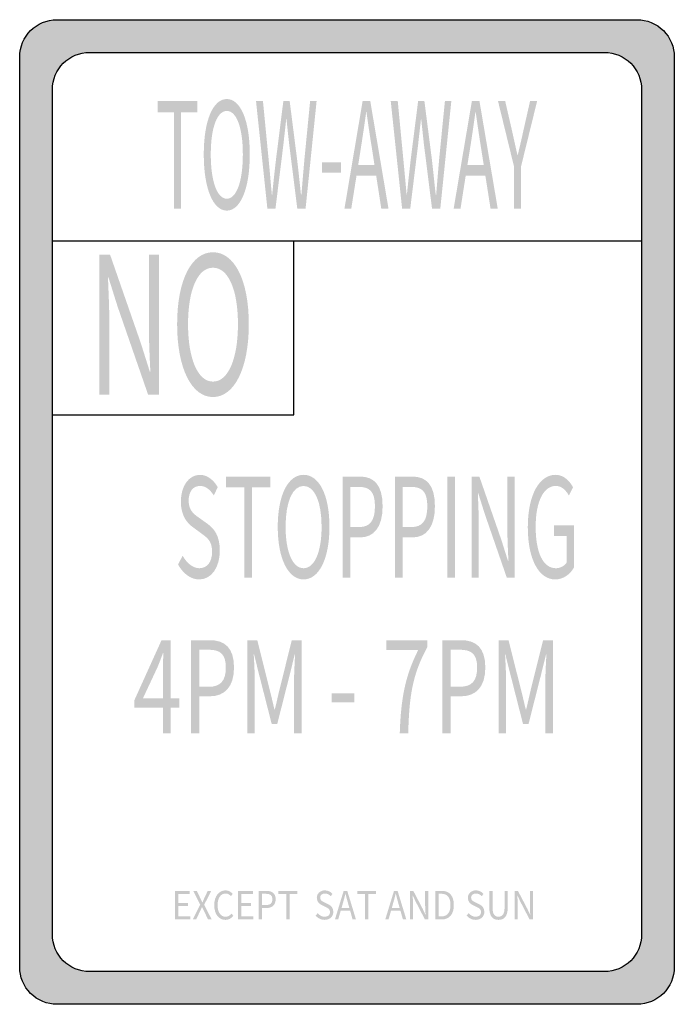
# Model space of a CAD drawing. Header units: inches. Extents: x -0.5 to 0.5, y -0.75 to 0.75.
import ezdxf

# ---------------------------------------------------------------- set-up
doc = ezdxf.new("R2010")
doc.units = ezdxf.units.IN
doc.header["$MEASUREMENT"] = 0

msp = doc.modelspace()

# ---------------------------------------------------------------- hatches: boundary and pattern name
h = msp.add_hatch(color=7)
edge = h.paths.add_edge_path()
edge.add_line((-0.443, 0.7521), (0.443, 0.7521))
edge.add_spline(control_points=[(0.443, 0.7521), (0.4581, 0.7521), (0.4726, 0.7461), (0.4833, 0.7354), (0.494, 0.7247), (0.5, 0.7102), (0.5, 0.6951)], knot_values=[0, 0, 0, 0, 1, 1, 1, 2, 2, 2, 2], degree=3, periodic=0)
edge.add_line((0.5, 0.6951), (0.5, -0.6951))
edge.add_spline(control_points=[(0.5, -0.6951), (0.5, -0.7266), (0.4745, -0.7521), (0.443, -0.7521)], knot_values=[0, 0, 0, 0, 1, 1, 1, 1], degree=3, periodic=0)
edge.add_line((0.443, -0.7521), (-0.443, -0.7521))
edge.add_spline(control_points=[(-0.443, -0.7521), (-0.4581, -0.7521), (-0.4726, -0.7461), (-0.4833, -0.7354), (-0.494, -0.7247), (-0.5, -0.7102), (-0.5, -0.6951)], knot_values=[0, 0, 0, 0, 1, 1, 1, 2, 2, 2, 2], degree=3, periodic=0)
edge.add_line((-0.5, -0.6951), (-0.5, 0.6951))
edge.add_spline(control_points=[(-0.5, 0.6951), (-0.5, 0.7266), (-0.4745, 0.7521), (-0.443, 0.7521)], knot_values=[0, 0, 0, 0, 1, 1, 1, 1], degree=3, periodic=0)
edge = h.paths.add_edge_path(flags=0)
edge.add_line((-0.3931, 0.7022), (0.3931, 0.7022))
edge.add_spline(control_points=[(0.3931, 0.7022), (0.4246, 0.7022), (0.4501, 0.6767), (0.4501, 0.6452)], knot_values=[0, 0, 0, 0, 1, 1, 1, 1], degree=3, periodic=0)
edge.add_line((0.4501, 0.6452), (0.4501, -0.6452))
edge.add_spline(control_points=[(0.4501, -0.6452), (0.4501, -0.6767), (0.4246, -0.7022), (0.3931, -0.7022)], knot_values=[0, 0, 0, 0, 1, 1, 1, 1], degree=3, periodic=0)
edge.add_line((0.3931, -0.7022), (-0.3931, -0.7022))
edge.add_spline(control_points=[(-0.3931, -0.7022), (-0.4246, -0.7022), (-0.4501, -0.6767), (-0.4501, -0.6452)], knot_values=[0, 0, 0, 0, 1, 1, 1, 1], degree=3, periodic=0)
edge.add_line((-0.4501, -0.6452), (-0.4501, 0.6452))
edge.add_spline(control_points=[(-0.4501, 0.6452), (-0.4501, 0.6767), (-0.4246, 0.7022), (-0.3931, 0.7022)], knot_values=[0, 0, 0, 0, 1, 1, 1, 1], degree=3, periodic=0)
for points in [[(-0.2641, 0.4633), (-0.2537, 0.4633), (-0.2537, 0.6104), (-0.2288, 0.6104), (-0.2288, 0.628), (-0.2891, 0.628), (-0.2891, 0.6104), (-0.2641, 0.6104), (-0.2641, 0.4633)], [(-0.0382, 0.5184), (-0.0094, 0.5184), (-0.0094, 0.5341), (-0.0382, 0.5341), (-0.0382, 0.5184)], [(-0.1569, -0.1003), (-0.1451, -0.1003), (-0.1451, 0.0377), (-0.1171, 0.0377), (-0.1171, 0.0541), (-0.1849, 0.0541), (-0.1849, 0.0377), (-0.1569, 0.0377), (-0.1569, -0.1003)], [(0.1533, -0.1003), (0.1649, -0.1003), (0.1649, 0.0541), (0.1533, 0.0541), (0.1533, -0.1003)], [(-0.0236, -0.2907), (0.0113, -0.2907), (0.0113, -0.2771), (-0.0236, -0.2771), (-0.0236, -0.2907)], [(-0.2626, -0.6224), (-0.2395, -0.6224), (-0.2395, -0.6177), (-0.2577, -0.6177), (-0.2577, -0.6018), (-0.2428, -0.6018), (-0.2428, -0.5971), (-0.2577, -0.5971), (-0.2577, -0.5834), (-0.2401, -0.5834), (-0.2401, -0.5788), (-0.2626, -0.5788), (-0.2626, -0.6224)], [(-0.1663, -0.6224), (-0.1432, -0.6224), (-0.1432, -0.6177), (-0.1614, -0.6177), (-0.1614, -0.6018), (-0.1465, -0.6018), (-0.1465, -0.5971), (-0.1614, -0.5971), (-0.1614, -0.5834), (-0.1437, -0.5834), (-0.1437, -0.5788), (-0.1663, -0.5788), (-0.1663, -0.6224)], [(-0.0928, -0.6224), (-0.0878, -0.6224), (-0.0878, -0.5834), (-0.076, -0.5834), (-0.076, -0.5788), (-0.1047, -0.5788), (-0.1047, -0.5834), (-0.0928, -0.5834), (-0.0928, -0.6224)], [(0.0275, -0.6224), (0.0325, -0.6224), (0.0325, -0.5834), (0.0444, -0.5834), (0.0444, -0.5788), (0.0156, -0.5788), (0.0156, -0.5834), (0.0275, -0.5834), (0.0275, -0.6224)]]:
    msp.add_hatch(color=7).paths.add_polyline_path(points)
h = msp.add_hatch(color=7)
edge = h.paths.add_edge_path()
edge.add_spline(control_points=[(-0.1836, 0.4604), (-0.163, 0.4604), (-0.1485, 0.4934), (-0.1485, 0.5462), (-0.1485, 0.599), (-0.163, 0.6309), (-0.1836, 0.6309), (-0.2043, 0.6309), (-0.2188, 0.599), (-0.2188, 0.5462), (-0.2188, 0.4934), (-0.2043, 0.4604), (-0.1836, 0.4604)], knot_values=[0, 0, 0, 0, 1, 1, 1, 2, 2, 2, 3, 3, 3, 4, 4, 4, 4], degree=3, periodic=0)
edge = h.paths.add_edge_path(flags=0)
edge.add_spline(control_points=[(-0.1836, 0.4786), (-0.1984, 0.4786), (-0.2081, 0.5051), (-0.2081, 0.5462), (-0.2081, 0.5873), (-0.1984, 0.6127), (-0.1836, 0.6127), (-0.1688, 0.6127), (-0.1591, 0.5873), (-0.1591, 0.5462), (-0.1591, 0.5051), (-0.1688, 0.4786), (-0.1836, 0.4786)], knot_values=[0, 0, 0, 0, 1, 1, 1, 2, 2, 2, 3, 3, 3, 4, 4, 4, 4], degree=3, periodic=0)
h = msp.add_hatch(color=7)
edge = h.paths.add_edge_path()
edge.add_line((-0.1216, 0.4633), (-0.1093, 0.4633))
edge.add_line((-0.1093, 0.4633), (-0.097, 0.5626))
edge.add_spline(control_points=[(-0.097, 0.5626), (-0.0957, 0.5756), (-0.0941, 0.5875), (-0.0929, 0.6001)], knot_values=[0, 0, 0, 0, 1, 1, 1, 1], degree=3, periodic=0)
edge.add_line((-0.0929, 0.6001), (-0.0924, 0.6001))
edge.add_spline(control_points=[(-0.0924, 0.6001), (-0.0911, 0.5875), (-0.0899, 0.5756), (-0.0884, 0.5626)], knot_values=[0, 0, 0, 0, 1, 1, 1, 1], degree=3, periodic=0)
edge.add_line((-0.0884, 0.5626), (-0.0759, 0.4633))
edge.add_line((-0.0759, 0.4633), (-0.0633, 0.4633))
edge.add_line((-0.0633, 0.4633), (-0.0464, 0.628))
edge.add_line((-0.0464, 0.628), (-0.0563, 0.628))
edge.add_line((-0.0563, 0.628), (-0.0651, 0.5383))
edge.add_spline(control_points=[(-0.0651, 0.5383), (-0.0666, 0.5206), (-0.0682, 0.5029), (-0.0696, 0.4849)], knot_values=[0, 0, 0, 0, 1, 1, 1, 1], degree=3, periodic=0)
edge.add_line((-0.0696, 0.4849), (-0.0703, 0.4849))
edge.add_spline(control_points=[(-0.0703, 0.4849), (-0.0723, 0.5029), (-0.0741, 0.5208), (-0.0762, 0.5383)], knot_values=[0, 0, 0, 0, 1, 1, 1, 1], degree=3, periodic=0)
edge.add_line((-0.0762, 0.5383), (-0.0876, 0.628))
edge.add_line((-0.0876, 0.628), (-0.0972, 0.628))
edge.add_line((-0.0972, 0.628), (-0.1085, 0.5383))
edge.add_spline(control_points=[(-0.1085, 0.5383), (-0.1105, 0.5206), (-0.1125, 0.5029), (-0.1143, 0.4849)], knot_values=[0, 0, 0, 0, 1, 1, 1, 1], degree=3, periodic=0)
edge.add_line((-0.1143, 0.4849), (-0.1148, 0.4849))
edge.add_spline(control_points=[(-0.1148, 0.4849), (-0.1165, 0.5029), (-0.118, 0.5206), (-0.1197, 0.5383)], knot_values=[0, 0, 0, 0, 1, 1, 1, 1], degree=3, periodic=0)
edge.add_line((-0.1197, 0.5383), (-0.1284, 0.628))
edge.add_line((-0.1284, 0.628), (-0.139, 0.628))
edge.add_line((-0.139, 0.628), (-0.1216, 0.4633))
h = msp.add_hatch(color=7)
h.paths.add_polyline_path([(-0.0039, 0.4633), (0.0065, 0.4633), (0.0145, 0.5136), (0.0446, 0.5136), (0.0524, 0.4633), (0.0634, 0.4633), (0.0355, 0.628), (0.0239, 0.628), (-0.0039, 0.4633)])
edge = h.paths.add_edge_path(flags=0)
edge.add_line((0.0171, 0.53), (0.0211, 0.5554))
edge.add_spline(control_points=[(0.0211, 0.5554), (0.024, 0.574), (0.0267, 0.5918), (0.0293, 0.6111)], knot_values=[0, 0, 0, 0, 1, 1, 1, 1], degree=3, periodic=0)
edge.add_line((0.0293, 0.6111), (0.0297, 0.6111))
edge.add_spline(control_points=[(0.0297, 0.6111), (0.0324, 0.592), (0.035, 0.574), (0.0381, 0.5554)], knot_values=[0, 0, 0, 0, 1, 1, 1, 1], degree=3, periodic=0)
edge.add_line((0.0381, 0.5554), (0.042, 0.53))
edge.add_line((0.042, 0.53), (0.0171, 0.53))
h = msp.add_hatch(color=7)
edge = h.paths.add_edge_path()
edge.add_line((0.0842, 0.4633), (0.0966, 0.4633))
edge.add_line((0.0966, 0.4633), (0.1088, 0.5626))
edge.add_spline(control_points=[(0.1088, 0.5626), (0.1101, 0.5756), (0.1117, 0.5875), (0.113, 0.6001)], knot_values=[0, 0, 0, 0, 1, 1, 1, 1], degree=3, periodic=0)
edge.add_line((0.113, 0.6001), (0.1134, 0.6001))
edge.add_spline(control_points=[(0.1134, 0.6001), (0.1147, 0.5875), (0.116, 0.5756), (0.1174, 0.5626)], knot_values=[0, 0, 0, 0, 1, 1, 1, 1], degree=3, periodic=0)
edge.add_line((0.1174, 0.5626), (0.1299, 0.4633))
edge.add_line((0.1299, 0.4633), (0.1425, 0.4633))
edge.add_line((0.1425, 0.4633), (0.1594, 0.628))
edge.add_line((0.1594, 0.628), (0.1496, 0.628))
edge.add_line((0.1496, 0.628), (0.1407, 0.5383))
edge.add_spline(control_points=[(0.1407, 0.5383), (0.1392, 0.5206), (0.1377, 0.5029), (0.1362, 0.4849)], knot_values=[0, 0, 0, 0, 1, 1, 1, 1], degree=3, periodic=0)
edge.add_line((0.1362, 0.4849), (0.1355, 0.4849))
edge.add_spline(control_points=[(0.1355, 0.4849), (0.1335, 0.5029), (0.1317, 0.5208), (0.1297, 0.5383)], knot_values=[0, 0, 0, 0, 1, 1, 1, 1], degree=3, periodic=0)
edge.add_line((0.1297, 0.5383), (0.1182, 0.628))
edge.add_line((0.1182, 0.628), (0.1087, 0.628))
edge.add_line((0.1087, 0.628), (0.0973, 0.5383))
edge.add_spline(control_points=[(0.0973, 0.5383), (0.0953, 0.5206), (0.0933, 0.5029), (0.0915, 0.4849)], knot_values=[0, 0, 0, 0, 1, 1, 1, 1], degree=3, periodic=0)
edge.add_line((0.0915, 0.4849), (0.0911, 0.4849))
edge.add_spline(control_points=[(0.0911, 0.4849), (0.0894, 0.5029), (0.0878, 0.5206), (0.0861, 0.5383)], knot_values=[0, 0, 0, 0, 1, 1, 1, 1], degree=3, periodic=0)
edge.add_line((0.0861, 0.5383), (0.0775, 0.628))
edge.add_line((0.0775, 0.628), (0.0668, 0.628))
edge.add_line((0.0668, 0.628), (0.0842, 0.4633))
h = msp.add_hatch(color=7)
h.paths.add_polyline_path([(0.1629, 0.4633), (0.1734, 0.4633), (0.1813, 0.5136), (0.2114, 0.5136), (0.2193, 0.4633), (0.2303, 0.4633), (0.2023, 0.628), (0.1908, 0.628), (0.1629, 0.4633)])
edge = h.paths.add_edge_path(flags=0)
edge.add_line((0.1839, 0.53), (0.188, 0.5554))
edge.add_spline(control_points=[(0.188, 0.5554), (0.1909, 0.574), (0.1936, 0.5918), (0.1962, 0.6111)], knot_values=[0, 0, 0, 0, 1, 1, 1, 1], degree=3, periodic=0)
edge.add_line((0.1962, 0.6111), (0.1966, 0.6111))
edge.add_spline(control_points=[(0.1966, 0.6111), (0.1993, 0.592), (0.2019, 0.574), (0.2049, 0.5554)], knot_values=[0, 0, 0, 0, 1, 1, 1, 1], degree=3, periodic=0)
edge.add_line((0.2049, 0.5554), (0.2089, 0.53))
edge.add_line((0.2089, 0.53), (0.1839, 0.53))
h = msp.add_hatch(color=7)
edge = h.paths.add_edge_path()
edge.add_line((0.2553, 0.4633), (0.2657, 0.4633))
edge.add_line((0.2657, 0.4633), (0.2657, 0.5271))
edge.add_line((0.2657, 0.5271), (0.2905, 0.628))
edge.add_line((0.2905, 0.628), (0.2797, 0.628))
edge.add_line((0.2797, 0.628), (0.2692, 0.5815))
edge.add_spline(control_points=[(0.2692, 0.5815), (0.2666, 0.5693), (0.2638, 0.5577), (0.2608, 0.5453)], knot_values=[0, 0, 0, 0, 1, 1, 1, 1], degree=3, periodic=0)
edge.add_line((0.2608, 0.5453), (0.2604, 0.5453))
edge.add_spline(control_points=[(0.2604, 0.5453), (0.2575, 0.5577), (0.255, 0.5693), (0.2523, 0.5815)], knot_values=[0, 0, 0, 0, 1, 1, 1, 1], degree=3, periodic=0)
edge.add_line((0.2523, 0.5815), (0.2416, 0.628))
edge.add_line((0.2416, 0.628), (0.2306, 0.628))
edge.add_line((0.2306, 0.628), (0.2553, 0.5271))
edge.add_line((0.2553, 0.5271), (0.2553, 0.4633))
h = msp.add_hatch(color=7)
edge = h.paths.add_edge_path()
edge.add_line((-0.3784, 0.1794), (-0.3631, 0.1794))
edge.add_line((-0.3631, 0.1794), (-0.3631, 0.2916))
edge.add_spline(control_points=[(-0.3631, 0.2916), (-0.3631, 0.314), (-0.3644, 0.3368), (-0.3651, 0.3583)], knot_values=[0, 0, 0, 0, 1, 1, 1, 1], degree=3, periodic=0)
edge.add_line((-0.3651, 0.3583), (-0.3644, 0.3583))
edge.add_line((-0.3644, 0.3583), (-0.3506, 0.3143))
edge.add_line((-0.3506, 0.3143), (-0.3039, 0.1794))
edge.add_line((-0.3039, 0.1794), (-0.2873, 0.1794))
edge.add_line((-0.2873, 0.1794), (-0.2873, 0.393))
edge.add_line((-0.2873, 0.393), (-0.3026, 0.393))
edge.add_line((-0.3026, 0.393), (-0.3026, 0.282))
edge.add_spline(control_points=[(-0.3026, 0.282), (-0.3026, 0.2598), (-0.3014, 0.2356), (-0.3004, 0.2144)], knot_values=[0, 0, 0, 0, 1, 1, 1, 1], degree=3, periodic=0)
edge.add_line((-0.3004, 0.2144), (-0.3012, 0.2144))
edge.add_line((-0.3012, 0.2144), (-0.3151, 0.2584))
edge.add_line((-0.3151, 0.2584), (-0.3619, 0.393))
edge.add_line((-0.3619, 0.393), (-0.3784, 0.393))
edge.add_line((-0.3784, 0.393), (-0.3784, 0.1794))
h = msp.add_hatch(color=7)
edge = h.paths.add_edge_path()
edge.add_spline(control_points=[(-0.2047, 0.1756), (-0.1726, 0.1756), (-0.15, 0.2184), (-0.15, 0.2869), (-0.15, 0.3554), (-0.1726, 0.3968), (-0.2047, 0.3968), (-0.2369, 0.3968), (-0.2595, 0.3554), (-0.2595, 0.2869), (-0.2595, 0.2184), (-0.2369, 0.1756), (-0.2047, 0.1756)], knot_values=[0, 0, 0, 0, 1, 1, 1, 2, 2, 2, 3, 3, 3, 4, 4, 4, 4], degree=3, periodic=0)
edge = h.paths.add_edge_path(flags=0)
edge.add_spline(control_points=[(-0.2047, 0.1992), (-0.2278, 0.1992), (-0.2428, 0.2336), (-0.2428, 0.2869), (-0.2428, 0.3403), (-0.2278, 0.3732), (-0.2047, 0.3732), (-0.1816, 0.3732), (-0.1666, 0.3403), (-0.1666, 0.2869), (-0.1666, 0.2336), (-0.1816, 0.1992), (-0.2047, 0.1992)], knot_values=[0, 0, 0, 0, 1, 1, 1, 2, 2, 2, 3, 3, 3, 4, 4, 4, 4], degree=3, periodic=0)
h = msp.add_hatch(color=7)
edge = h.paths.add_edge_path()
edge.add_spline(control_points=[(-0.2257, -0.103), (-0.2064, -0.103), (-0.1943, -0.0836), (-0.1943, -0.0592), (-0.1943, -0.0363), (-0.2026, -0.0257), (-0.2133, -0.0179)], knot_values=[0, 0, 0, 0, 1, 1, 1, 2, 2, 2, 2], degree=3, periodic=0)
edge.add_line((-0.2133, -0.0179), (-0.2265, -0.0085))
edge.add_spline(control_points=[(-0.2265, -0.0085), (-0.2337, -0.0034), (-0.2419, 0.0023), (-0.2419, 0.0174), (-0.2419, 0.0311), (-0.2351, 0.0398), (-0.2246, 0.0398), (-0.216, 0.0398), (-0.2092, 0.0343), (-0.2035, 0.0254)], knot_values=[0, 0, 0, 0, 1, 1, 1, 2, 2, 2, 3, 3, 3, 3], degree=3, periodic=0)
edge.add_line((-0.2035, 0.0254), (-0.1974, 0.0379))
edge.add_spline(control_points=[(-0.1974, 0.0379), (-0.2039, 0.049), (-0.2136, 0.0568), (-0.2246, 0.0568), (-0.2414, 0.0568), (-0.2538, 0.0398), (-0.2538, 0.016), (-0.2538, -0.0066), (-0.2435, -0.0175), (-0.2349, -0.0236)], knot_values=[0, 0, 0, 0, 1, 1, 1, 2, 2, 2, 3, 3, 3, 3], degree=3, periodic=0)
edge.add_line((-0.2349, -0.0236), (-0.2217, -0.0333))
edge.add_spline(control_points=[(-0.2217, -0.0333), (-0.2128, -0.0398), (-0.2061, -0.0449), (-0.2061, -0.0609), (-0.2061, -0.0758), (-0.2133, -0.0859), (-0.2256, -0.0859), (-0.2352, -0.0859), (-0.2445, -0.0784), (-0.2511, -0.0668)], knot_values=[0, 0, 0, 0, 1, 1, 1, 2, 2, 2, 3, 3, 3, 3], degree=3, periodic=0)
edge.add_line((-0.2511, -0.0668), (-0.2581, -0.0803))
edge.add_spline(control_points=[(-0.2581, -0.0803), (-0.2501, -0.0942), (-0.2389, -0.103), (-0.2257, -0.103)], knot_values=[0, 0, 0, 0, 1, 1, 1, 1], degree=3, periodic=0)
h = msp.add_hatch(color=7)
edge = h.paths.add_edge_path()
edge.add_spline(control_points=[(-0.0663, -0.103), (-0.043, -0.103), (-0.0268, -0.072), (-0.0268, -0.0226), (-0.0268, 0.0269), (-0.043, 0.0568), (-0.0663, 0.0568), (-0.0895, 0.0568), (-0.1058, 0.0269), (-0.1058, -0.0226), (-0.1058, -0.072), (-0.0895, -0.103), (-0.0663, -0.103)], knot_values=[0, 0, 0, 0, 1, 1, 1, 2, 2, 2, 3, 3, 3, 4, 4, 4, 4], degree=3, periodic=0)
edge = h.paths.add_edge_path(flags=0)
edge.add_spline(control_points=[(-0.0663, -0.0859), (-0.083, -0.0859), (-0.0938, -0.0611), (-0.0938, -0.0226), (-0.0938, 0.016), (-0.083, 0.0398), (-0.0663, 0.0398), (-0.0496, 0.0398), (-0.0388, 0.016), (-0.0388, -0.0226), (-0.0388, -0.0611), (-0.0496, -0.0859), (-0.0663, -0.0859)], knot_values=[0, 0, 0, 0, 1, 1, 1, 2, 2, 2, 3, 3, 3, 4, 4, 4, 4], degree=3, periodic=0)
h = msp.add_hatch(color=7)
edge = h.paths.add_edge_path()
edge.add_line((-0.0067, -0.1003), (0.005, -0.1003))
edge.add_line((0.005, -0.1003), (0.005, -0.0388))
edge.add_line((0.005, -0.0388), (0.0202, -0.0388))
edge.add_spline(control_points=[(0.0202, -0.0388), (0.0406, -0.0388), (0.0544, -0.0238), (0.0544, 0.0088), (0.0544, 0.0425), (0.0405, 0.0541), (0.0197, 0.0541)], knot_values=[0, 0, 0, 0, 1, 1, 1, 2, 2, 2, 2], degree=3, periodic=0)
edge.add_line((0.0197, 0.0541), (-0.0067, 0.0541))
edge.add_line((-0.0067, 0.0541), (-0.0067, -0.1003))
edge = h.paths.add_edge_path(flags=0)
edge.add_line((0.005, -0.023), (0.005, 0.0383))
edge.add_line((0.005, 0.0383), (0.0182, 0.0383))
edge.add_spline(control_points=[(0.0182, 0.0383), (0.0345, 0.0383), (0.0427, 0.0313), (0.0427, 0.0088), (0.0427, -0.0133), (0.035, -0.023), (0.0187, -0.023)], knot_values=[0, 0, 0, 0, 1, 1, 1, 2, 2, 2, 2], degree=3, periodic=0)
edge.add_line((0.0187, -0.023), (0.005, -0.023))
h = msp.add_hatch(color=7)
edge = h.paths.add_edge_path()
edge.add_line((0.0733, -0.1003), (0.0849, -0.1003))
edge.add_line((0.0849, -0.1003), (0.0849, -0.0388))
edge.add_line((0.0849, -0.0388), (0.1002, -0.0388))
edge.add_spline(control_points=[(0.1002, -0.0388), (0.1206, -0.0388), (0.1343, -0.0238), (0.1343, 0.0088), (0.1343, 0.0425), (0.1204, 0.0541), (0.0997, 0.0541)], knot_values=[0, 0, 0, 0, 1, 1, 1, 2, 2, 2, 2], degree=3, periodic=0)
edge.add_line((0.0997, 0.0541), (0.0733, 0.0541))
edge.add_line((0.0733, 0.0541), (0.0733, -0.1003))
edge = h.paths.add_edge_path(flags=0)
edge.add_line((0.0849, -0.023), (0.0849, 0.0383))
edge.add_line((0.0849, 0.0383), (0.0982, 0.0383))
edge.add_spline(control_points=[(0.0982, 0.0383), (0.1145, 0.0383), (0.1227, 0.0313), (0.1227, 0.0088), (0.1227, -0.0133), (0.115, -0.023), (0.0987, -0.023)], knot_values=[0, 0, 0, 0, 1, 1, 1, 2, 2, 2, 2], degree=3, periodic=0)
edge.add_line((0.0987, -0.023), (0.0849, -0.023))
h = msp.add_hatch(color=7)
edge = h.paths.add_edge_path()
edge.add_line((0.1903, -0.1003), (0.2013, -0.1003))
edge.add_line((0.2013, -0.1003), (0.2013, -0.0192))
edge.add_spline(control_points=[(0.2013, -0.0192), (0.2013, -0.003), (0.2004, 0.0134), (0.1999, 0.029)], knot_values=[0, 0, 0, 0, 1, 1, 1, 1], degree=3, periodic=0)
edge.add_line((0.1999, 0.029), (0.2004, 0.029))
edge.add_line((0.2004, 0.029), (0.2104, -0.0028))
edge.add_line((0.2104, -0.0028), (0.2441, -0.1003))
edge.add_line((0.2441, -0.1003), (0.2561, -0.1003))
edge.add_line((0.2561, -0.1003), (0.2561, 0.0541))
edge.add_line((0.2561, 0.0541), (0.245, 0.0541))
edge.add_line((0.245, 0.0541), (0.245, -0.0261))
edge.add_spline(control_points=[(0.245, -0.0261), (0.245, -0.0421), (0.2459, -0.0596), (0.2466, -0.075)], knot_values=[0, 0, 0, 0, 1, 1, 1, 1], degree=3, periodic=0)
edge.add_line((0.2466, -0.075), (0.246, -0.075))
edge.add_line((0.246, -0.075), (0.236, -0.0432))
edge.add_line((0.236, -0.0432), (0.2022, 0.0541))
edge.add_line((0.2022, 0.0541), (0.1903, 0.0541))
edge.add_line((0.1903, 0.0541), (0.1903, -0.1003))
h = msp.add_hatch(color=7)
edge = h.paths.add_edge_path()
edge.add_spline(control_points=[(0.318, -0.103), (0.3304, -0.103), (0.3406, -0.0954), (0.3466, -0.0851)], knot_values=[0, 0, 0, 0, 1, 1, 1, 1], degree=3, periodic=0)
edge.add_line((0.3466, -0.0851), (0.3466, -0.0202))
edge.add_line((0.3466, -0.0202), (0.3161, -0.0202))
edge.add_line((0.3161, -0.0202), (0.3161, -0.0365))
edge.add_line((0.3161, -0.0365), (0.3358, -0.0365))
edge.add_line((0.3358, -0.0365), (0.3358, -0.0769))
edge.add_spline(control_points=[(0.3358, -0.0769), (0.3322, -0.0826), (0.3257, -0.0859), (0.3191, -0.0859), (0.2993, -0.0859), (0.2882, -0.0615), (0.2882, -0.0226), (0.2882, 0.016), (0.3003, 0.0398), (0.319, 0.0398), (0.3282, 0.0398), (0.3343, 0.0332), (0.339, 0.0252)], knot_values=[0, 0, 0, 0, 1, 1, 1, 2, 2, 2, 3, 3, 3, 4, 4, 4, 4], degree=3, periodic=0)
edge.add_line((0.339, 0.0252), (0.3453, 0.0379))
edge.add_spline(control_points=[(0.3453, 0.0379), (0.34, 0.0471), (0.3315, 0.0568), (0.3186, 0.0568), (0.2941, 0.0568), (0.2762, 0.0267), (0.2762, -0.0232), (0.2762, -0.0733), (0.2936, -0.103), (0.318, -0.103)], knot_values=[0, 0, 0, 0, 1, 1, 1, 2, 2, 2, 3, 3, 3, 3], degree=3, periodic=0)
h = msp.add_hatch(color=7)
h.paths.add_polyline_path([(-0.2812, -0.3383), (-0.2695, -0.3383), (-0.2695, -0.299), (-0.2562, -0.299), (-0.2562, -0.2848), (-0.2695, -0.2848), (-0.2695, -0.1958), (-0.2833, -0.1958), (-0.3247, -0.2873), (-0.3247, -0.299), (-0.2812, -0.299), (-0.2812, -0.3383)])
edge = h.paths.add_edge_path(flags=0)
edge.add_line((-0.2812, -0.2848), (-0.3118, -0.2848))
edge.add_line((-0.3118, -0.2848), (-0.2891, -0.2363))
edge.add_spline(control_points=[(-0.2891, -0.2363), (-0.2863, -0.2293), (-0.2835, -0.2221), (-0.2811, -0.2153)], knot_values=[0, 0, 0, 0, 1, 1, 1, 1], degree=3, periodic=0)
edge.add_line((-0.2811, -0.2153), (-0.2805, -0.2153))
edge.add_spline(control_points=[(-0.2805, -0.2153), (-0.2808, -0.2225), (-0.2812, -0.2341), (-0.2812, -0.2411)], knot_values=[0, 0, 0, 0, 1, 1, 1, 1], degree=3, periodic=0)
edge.add_line((-0.2812, -0.2411), (-0.2812, -0.2848))
h = msp.add_hatch(color=7)
edge = h.paths.add_edge_path()
edge.add_line((-0.2382, -0.3383), (-0.2257, -0.3383))
edge.add_line((-0.2257, -0.3383), (-0.2257, -0.2815))
edge.add_line((-0.2257, -0.2815), (-0.2093, -0.2815))
edge.add_spline(control_points=[(-0.2093, -0.2815), (-0.1874, -0.2815), (-0.1726, -0.2677), (-0.1726, -0.2376), (-0.1726, -0.2065), (-0.1875, -0.1958), (-0.2098, -0.1958)], knot_values=[0, 0, 0, 0, 1, 1, 1, 2, 2, 2, 2], degree=3, periodic=0)
edge.add_line((-0.2098, -0.1958), (-0.2382, -0.1958))
edge.add_line((-0.2382, -0.1958), (-0.2382, -0.3383))
edge = h.paths.add_edge_path(flags=0)
edge.add_line((-0.2257, -0.267), (-0.2257, -0.2104))
edge.add_line((-0.2257, -0.2104), (-0.2115, -0.2104))
edge.add_spline(control_points=[(-0.2115, -0.2104), (-0.1939, -0.2104), (-0.1851, -0.2168), (-0.1851, -0.2376), (-0.1851, -0.258), (-0.1934, -0.267), (-0.2109, -0.267)], knot_values=[0, 0, 0, 0, 1, 1, 1, 2, 2, 2, 2], degree=3, periodic=0)
edge.add_line((-0.2109, -0.267), (-0.2257, -0.267))
h = msp.add_hatch(color=7)
edge = h.paths.add_edge_path()
edge.add_line((-0.1522, -0.3383), (-0.1409, -0.3383))
edge.add_line((-0.1409, -0.3383), (-0.1409, -0.2594))
edge.add_spline(control_points=[(-0.1409, -0.2594), (-0.1409, -0.2471), (-0.1417, -0.2298), (-0.1425, -0.2174)], knot_values=[0, 0, 0, 0, 1, 1, 1, 1], degree=3, periodic=0)
edge.add_line((-0.1425, -0.2174), (-0.142, -0.2174))
edge.add_line((-0.142, -0.2174), (-0.1339, -0.2499))
edge.add_line((-0.1339, -0.2499), (-0.115, -0.3239))
edge.add_line((-0.115, -0.3239), (-0.1066, -0.3239))
edge.add_line((-0.1066, -0.3239), (-0.0878, -0.2499))
edge.add_line((-0.0878, -0.2499), (-0.0798, -0.2174))
edge.add_line((-0.0798, -0.2174), (-0.0793, -0.2174))
edge.add_spline(control_points=[(-0.0793, -0.2174), (-0.0799, -0.2298), (-0.0809, -0.2471), (-0.0809, -0.2594)], knot_values=[0, 0, 0, 0, 1, 1, 1, 1], degree=3, periodic=0)
edge.add_line((-0.0809, -0.2594), (-0.0809, -0.3383))
edge.add_line((-0.0809, -0.3383), (-0.0692, -0.3383))
edge.add_line((-0.0692, -0.3383), (-0.0692, -0.1958))
edge.add_line((-0.0692, -0.1958), (-0.0843, -0.1958))
edge.add_line((-0.0843, -0.1958), (-0.1033, -0.272))
edge.add_spline(control_points=[(-0.1033, -0.272), (-0.1057, -0.2817), (-0.1077, -0.2918), (-0.1103, -0.3017)], knot_values=[0, 0, 0, 0, 1, 1, 1, 1], degree=3, periodic=0)
edge.add_line((-0.1103, -0.3017), (-0.1108, -0.3017))
edge.add_spline(control_points=[(-0.1108, -0.3017), (-0.1133, -0.2918), (-0.1154, -0.2817), (-0.118, -0.272)], knot_values=[0, 0, 0, 0, 1, 1, 1, 1], degree=3, periodic=0)
edge.add_line((-0.118, -0.272), (-0.1371, -0.1958))
edge.add_line((-0.1371, -0.1958), (-0.1522, -0.1958))
edge.add_line((-0.1522, -0.1958), (-0.1522, -0.3383))
h = msp.add_hatch(color=7)
edge = h.paths.add_edge_path()
edge.add_line((0.0806, -0.3382), (0.0935, -0.3382))
edge.add_spline(control_points=[(0.0935, -0.3382), (0.0951, -0.2825), (0.0993, -0.2492), (0.1227, -0.2065)], knot_values=[0, 0, 0, 0, 1, 1, 1, 1], degree=3, periodic=0)
edge.add_line((0.1227, -0.2065), (0.1227, -0.1958))
edge.add_line((0.1227, -0.1958), (0.0603, -0.1958))
edge.add_line((0.0603, -0.1958), (0.0603, -0.211))
edge.add_line((0.0603, -0.211), (0.1087, -0.211))
edge.add_spline(control_points=[(0.1087, -0.211), (0.0891, -0.2498), (0.0823, -0.2842), (0.0806, -0.3382)], knot_values=[0, 0, 0, 0, 1, 1, 1, 1], degree=3, periodic=0)
h = msp.add_hatch(color=7)
edge = h.paths.add_edge_path()
edge.add_line((0.1456, -0.3383), (0.1582, -0.3383))
edge.add_line((0.1582, -0.3383), (0.1582, -0.2815))
edge.add_line((0.1582, -0.2815), (0.1746, -0.2815))
edge.add_spline(control_points=[(0.1746, -0.2815), (0.1965, -0.2815), (0.2113, -0.2677), (0.2113, -0.2376), (0.2113, -0.2065), (0.1964, -0.1958), (0.1741, -0.1958)], knot_values=[0, 0, 0, 0, 1, 1, 1, 2, 2, 2, 2], degree=3, periodic=0)
edge.add_line((0.1741, -0.1958), (0.1456, -0.1958))
edge.add_line((0.1456, -0.1958), (0.1456, -0.3383))
edge = h.paths.add_edge_path(flags=0)
edge.add_line((0.1582, -0.2669), (0.1582, -0.2104))
edge.add_line((0.1582, -0.2104), (0.1724, -0.2104))
edge.add_spline(control_points=[(0.1724, -0.2104), (0.19, -0.2104), (0.1988, -0.2168), (0.1988, -0.2376), (0.1988, -0.258), (0.1905, -0.2669), (0.173, -0.2669)], knot_values=[0, 0, 0, 0, 1, 1, 1, 2, 2, 2, 2], degree=3, periodic=0)
edge.add_line((0.173, -0.2669), (0.1582, -0.2669))
h = msp.add_hatch(color=7)
edge = h.paths.add_edge_path()
edge.add_line((0.2317, -0.3383), (0.243, -0.3383))
edge.add_line((0.243, -0.3383), (0.243, -0.2594))
edge.add_spline(control_points=[(0.243, -0.2594), (0.243, -0.2471), (0.2422, -0.2298), (0.2414, -0.2174)], knot_values=[0, 0, 0, 0, 1, 1, 1, 1], degree=3, periodic=0)
edge.add_line((0.2414, -0.2174), (0.2419, -0.2174))
edge.add_line((0.2419, -0.2174), (0.25, -0.2498))
edge.add_line((0.25, -0.2498), (0.2689, -0.3239))
edge.add_line((0.2689, -0.3239), (0.2773, -0.3239))
edge.add_line((0.2773, -0.3239), (0.2961, -0.2498))
edge.add_line((0.2961, -0.2498), (0.3041, -0.2174))
edge.add_line((0.3041, -0.2174), (0.3046, -0.2174))
edge.add_spline(control_points=[(0.3046, -0.2174), (0.304, -0.2298), (0.303, -0.2471), (0.303, -0.2594)], knot_values=[0, 0, 0, 0, 1, 1, 1, 1], degree=3, periodic=0)
edge.add_line((0.303, -0.2594), (0.303, -0.3383))
edge.add_line((0.303, -0.3383), (0.3147, -0.3383))
edge.add_line((0.3147, -0.3383), (0.3147, -0.1958))
edge.add_line((0.3147, -0.1958), (0.2996, -0.1958))
edge.add_line((0.2996, -0.1958), (0.2806, -0.272))
edge.add_spline(control_points=[(0.2806, -0.272), (0.2783, -0.2817), (0.2762, -0.2918), (0.2736, -0.3017)], knot_values=[0, 0, 0, 0, 1, 1, 1, 1], degree=3, periodic=0)
edge.add_line((0.2736, -0.3017), (0.2731, -0.3017))
edge.add_spline(control_points=[(0.2731, -0.3017), (0.2706, -0.2918), (0.2685, -0.2817), (0.2659, -0.272)], knot_values=[0, 0, 0, 0, 1, 1, 1, 1], degree=3, periodic=0)
edge.add_line((0.2659, -0.272), (0.2468, -0.1958))
edge.add_line((0.2468, -0.1958), (0.2317, -0.1958))
edge.add_line((0.2317, -0.1958), (0.2317, -0.3383))
h = msp.add_hatch(color=7)
edge = h.paths.add_edge_path()
edge.add_line((-0.2356, -0.6224), (-0.2304, -0.6224))
edge.add_line((-0.2304, -0.6224), (-0.2248, -0.6106))
edge.add_spline(control_points=[(-0.2248, -0.6106), (-0.2237, -0.6084), (-0.2227, -0.6062), (-0.2216, -0.6035)], knot_values=[0, 0, 0, 0, 1, 1, 1, 1], degree=3, periodic=0)
edge.add_line((-0.2216, -0.6035), (-0.2214, -0.6035))
edge.add_spline(control_points=[(-0.2214, -0.6035), (-0.2201, -0.6062), (-0.219, -0.6084), (-0.218, -0.6106)], knot_values=[0, 0, 0, 0, 1, 1, 1, 1], degree=3, periodic=0)
edge.add_line((-0.218, -0.6106), (-0.2122, -0.6224))
edge.add_line((-0.2122, -0.6224), (-0.2067, -0.6224))
edge.add_line((-0.2067, -0.6224), (-0.2182, -0.6001))
edge.add_line((-0.2182, -0.6001), (-0.2075, -0.5788))
edge.add_line((-0.2075, -0.5788), (-0.2127, -0.5788))
edge.add_line((-0.2127, -0.5788), (-0.218, -0.5899))
edge.add_spline(control_points=[(-0.218, -0.5899), (-0.2189, -0.5919), (-0.2197, -0.5938), (-0.2207, -0.5963)], knot_values=[0, 0, 0, 0, 1, 1, 1, 1], degree=3, periodic=0)
edge.add_line((-0.2207, -0.5963), (-0.221, -0.5963))
edge.add_spline(control_points=[(-0.221, -0.5963), (-0.2222, -0.5938), (-0.223, -0.5919), (-0.2241, -0.5899)], knot_values=[0, 0, 0, 0, 1, 1, 1, 1], degree=3, periodic=0)
edge.add_line((-0.2241, -0.5899), (-0.2294, -0.5788))
edge.add_line((-0.2294, -0.5788), (-0.2349, -0.5788))
edge.add_line((-0.2349, -0.5788), (-0.2242, -0.5998))
edge.add_line((-0.2242, -0.5998), (-0.2356, -0.6224))
h = msp.add_hatch(color=7)
edge = h.paths.add_edge_path()
edge.add_spline(control_points=[(-0.1857, -0.6231), (-0.1806, -0.6231), (-0.1768, -0.6209), (-0.1737, -0.6169)], knot_values=[0, 0, 0, 0, 1, 1, 1, 1], degree=3, periodic=0)
edge.add_line((-0.1737, -0.6169), (-0.1764, -0.6134))
edge.add_spline(control_points=[(-0.1764, -0.6134), (-0.1789, -0.6165), (-0.1817, -0.6183), (-0.1855, -0.6183), (-0.193, -0.6183), (-0.1977, -0.6114), (-0.1977, -0.6004), (-0.1977, -0.5895), (-0.1927, -0.5828), (-0.1853, -0.5828), (-0.182, -0.5828), (-0.1794, -0.5845), (-0.1773, -0.5869)], knot_values=[0, 0, 0, 0, 1, 1, 1, 2, 2, 2, 3, 3, 3, 4, 4, 4, 4], degree=3, periodic=0)
edge.add_line((-0.1773, -0.5869), (-0.1746, -0.5834))
edge.add_spline(control_points=[(-0.1746, -0.5834), (-0.1769, -0.5806), (-0.1806, -0.578), (-0.1854, -0.578), (-0.1953, -0.578), (-0.2028, -0.5865), (-0.2028, -0.6006), (-0.2028, -0.6147), (-0.1955, -0.6231), (-0.1857, -0.6231)], knot_values=[0, 0, 0, 0, 1, 1, 1, 2, 2, 2, 3, 3, 3, 3], degree=3, periodic=0)
h = msp.add_hatch(color=7)
edge = h.paths.add_edge_path()
edge.add_line((-0.1348, -0.6224), (-0.1299, -0.6224))
edge.add_line((-0.1299, -0.6224), (-0.1299, -0.605))
edge.add_line((-0.1299, -0.605), (-0.1234, -0.605))
edge.add_spline(control_points=[(-0.1234, -0.605), (-0.1148, -0.605), (-0.109, -0.6008), (-0.109, -0.5916), (-0.109, -0.582), (-0.1149, -0.5788), (-0.1236, -0.5788)], knot_values=[0, 0, 0, 0, 1, 1, 1, 2, 2, 2, 2], degree=3, periodic=0)
edge.add_line((-0.1236, -0.5788), (-0.1348, -0.5788))
edge.add_line((-0.1348, -0.5788), (-0.1348, -0.6224))
edge = h.paths.add_edge_path(flags=0)
edge.add_line((-0.1299, -0.6005), (-0.1299, -0.5832))
edge.add_line((-0.1299, -0.5832), (-0.1243, -0.5832))
edge.add_spline(control_points=[(-0.1243, -0.5832), (-0.1174, -0.5832), (-0.1139, -0.5852), (-0.1139, -0.5916), (-0.1139, -0.5978), (-0.1172, -0.6005), (-0.1241, -0.6005)], knot_values=[0, 0, 0, 0, 1, 1, 1, 2, 2, 2, 2], degree=3, periodic=0)
edge.add_line((-0.1241, -0.6005), (-0.1299, -0.6005))
h = msp.add_hatch(color=7)
edge = h.paths.add_edge_path()
edge.add_spline(control_points=[(-0.0342, -0.6231), (-0.026, -0.6231), (-0.0209, -0.6177), (-0.0209, -0.6108), (-0.0209, -0.6043), (-0.0244, -0.6013), (-0.0289, -0.5991)], knot_values=[0, 0, 0, 0, 1, 1, 1, 2, 2, 2, 2], degree=3, periodic=0)
edge.add_line((-0.0289, -0.5991), (-0.0345, -0.5964))
edge.add_spline(control_points=[(-0.0345, -0.5964), (-0.0376, -0.595), (-0.041, -0.5934), (-0.041, -0.5891), (-0.041, -0.5853), (-0.0382, -0.5828), (-0.0337, -0.5828), (-0.0301, -0.5828), (-0.0272, -0.5844), (-0.0248, -0.5869)], knot_values=[0, 0, 0, 0, 1, 1, 1, 2, 2, 2, 3, 3, 3, 3], degree=3, periodic=0)
edge.add_line((-0.0248, -0.5869), (-0.0222, -0.5834))
edge.add_spline(control_points=[(-0.0222, -0.5834), (-0.0249, -0.5802), (-0.0291, -0.578), (-0.0337, -0.578), (-0.0408, -0.578), (-0.0461, -0.5828), (-0.0461, -0.5895), (-0.0461, -0.5959), (-0.0417, -0.599), (-0.0381, -0.6007)], knot_values=[0, 0, 0, 0, 1, 1, 1, 2, 2, 2, 3, 3, 3, 3], degree=3, periodic=0)
edge.add_line((-0.0381, -0.6007), (-0.0325, -0.6034))
edge.add_spline(control_points=[(-0.0325, -0.6034), (-0.0287, -0.6053), (-0.0259, -0.6067), (-0.0259, -0.6112), (-0.0259, -0.6155), (-0.0289, -0.6183), (-0.0341, -0.6183), (-0.0382, -0.6183), (-0.0422, -0.6162), (-0.0449, -0.6129)], knot_values=[0, 0, 0, 0, 1, 1, 1, 2, 2, 2, 3, 3, 3, 3], degree=3, periodic=0)
edge.add_line((-0.0449, -0.6129), (-0.0479, -0.6167))
edge.add_spline(control_points=[(-0.0479, -0.6167), (-0.0445, -0.6206), (-0.0398, -0.6231), (-0.0342, -0.6231)], knot_values=[0, 0, 0, 0, 1, 1, 1, 1], degree=3, periodic=0)
h = msp.add_hatch(color=7)
h.paths.add_polyline_path([(-0.0184, -0.6224), (-0.0134, -0.6224), (-0.0096, -0.609), (0.0048, -0.609), (0.0085, -0.6224), (0.0137, -0.6224), (0.0004, -0.5788), (-0.0051, -0.5788), (-0.0184, -0.6224)])
edge = h.paths.add_edge_path(flags=0)
edge.add_line((-0.0083, -0.6047), (-0.0064, -0.598))
edge.add_spline(control_points=[(-0.0064, -0.598), (-0.005, -0.593), (-0.0037, -0.5883), (-0.0025, -0.5832)], knot_values=[0, 0, 0, 0, 1, 1, 1, 1], degree=3, periodic=0)
edge.add_line((-0.0025, -0.5832), (-0.0023, -0.5832))
edge.add_spline(control_points=[(-0.0023, -0.5832), (-0.001, -0.5883), (0.0002, -0.593), (0.0017, -0.598)], knot_values=[0, 0, 0, 0, 1, 1, 1, 1], degree=3, periodic=0)
edge.add_line((0.0017, -0.598), (0.0035, -0.6047))
edge.add_line((0.0035, -0.6047), (-0.0083, -0.6047))
h = msp.add_hatch(color=7)
h.paths.add_polyline_path([(0.0585, -0.6224), (0.0635, -0.6224), (0.0673, -0.609), (0.0816, -0.609), (0.0854, -0.6224), (0.0906, -0.6224), (0.0773, -0.5788), (0.0718, -0.5788), (0.0585, -0.6224)])
edge = h.paths.add_edge_path(flags=0)
edge.add_line((0.0685, -0.6047), (0.0704, -0.598))
edge.add_spline(control_points=[(0.0704, -0.598), (0.0718, -0.593), (0.0731, -0.5883), (0.0743, -0.5832)], knot_values=[0, 0, 0, 0, 1, 1, 1, 1], degree=3, periodic=0)
edge.add_line((0.0743, -0.5832), (0.0746, -0.5832))
edge.add_spline(control_points=[(0.0746, -0.5832), (0.0758, -0.5883), (0.0771, -0.593), (0.0785, -0.598)], knot_values=[0, 0, 0, 0, 1, 1, 1, 1], degree=3, periodic=0)
edge.add_line((0.0785, -0.598), (0.0804, -0.6047))
edge.add_line((0.0804, -0.6047), (0.0685, -0.6047))
h = msp.add_hatch(color=7)
edge = h.paths.add_edge_path()
edge.add_line((0.0962, -0.6224), (0.1009, -0.6224))
edge.add_line((0.1009, -0.6224), (0.1009, -0.5995))
edge.add_spline(control_points=[(0.1009, -0.5995), (0.1009, -0.5949), (0.1005, -0.5902), (0.1003, -0.5859)], knot_values=[0, 0, 0, 0, 1, 1, 1, 1], degree=3, periodic=0)
edge.add_line((0.1003, -0.5859), (0.1005, -0.5859))
edge.add_line((0.1005, -0.5859), (0.1047, -0.5948))
edge.add_line((0.1047, -0.5948), (0.119, -0.6224))
edge.add_line((0.119, -0.6224), (0.1241, -0.6224))
edge.add_line((0.1241, -0.6224), (0.1241, -0.5788))
edge.add_line((0.1241, -0.5788), (0.1194, -0.5788))
edge.add_line((0.1194, -0.5788), (0.1194, -0.6014))
edge.add_spline(control_points=[(0.1194, -0.6014), (0.1194, -0.6059), (0.1198, -0.6109), (0.1201, -0.6152)], knot_values=[0, 0, 0, 0, 1, 1, 1, 1], degree=3, periodic=0)
edge.add_line((0.1201, -0.6152), (0.1198, -0.6152))
edge.add_line((0.1198, -0.6152), (0.1156, -0.6062))
edge.add_line((0.1156, -0.6062), (0.1013, -0.5788))
edge.add_line((0.1013, -0.5788), (0.0962, -0.5788))
edge.add_line((0.0962, -0.5788), (0.0962, -0.6224))
h = msp.add_hatch(color=7)
edge = h.paths.add_edge_path()
edge.add_line((0.1349, -0.6224), (0.1449, -0.6224))
edge.add_spline(control_points=[(0.1449, -0.6224), (0.1567, -0.6224), (0.1632, -0.6142), (0.1632, -0.6004), (0.1632, -0.5865), (0.1567, -0.5788), (0.1447, -0.5788)], knot_values=[0, 0, 0, 0, 1, 1, 1, 2, 2, 2, 2], degree=3, periodic=0)
edge.add_line((0.1447, -0.5788), (0.1349, -0.5788))
edge.add_line((0.1349, -0.5788), (0.1349, -0.6224))
edge = h.paths.add_edge_path(flags=0)
edge.add_line((0.1398, -0.6178), (0.1398, -0.5832))
edge.add_line((0.1398, -0.5832), (0.1443, -0.5832))
edge.add_spline(control_points=[(0.1443, -0.5832), (0.1535, -0.5832), (0.1581, -0.5894), (0.1581, -0.6004), (0.1581, -0.6114), (0.1535, -0.6178), (0.1443, -0.6178)], knot_values=[0, 0, 0, 0, 1, 1, 1, 2, 2, 2, 2], degree=3, periodic=0)
edge.add_line((0.1443, -0.6178), (0.1398, -0.6178))
h = msp.add_hatch(color=7)
edge = h.paths.add_edge_path()
edge.add_spline(control_points=[(0.1965, -0.6231), (0.2047, -0.6231), (0.2098, -0.6177), (0.2098, -0.6108), (0.2098, -0.6043), (0.2063, -0.6013), (0.2017, -0.5991)], knot_values=[0, 0, 0, 0, 1, 1, 1, 2, 2, 2, 2], degree=3, periodic=0)
edge.add_line((0.2017, -0.5991), (0.1962, -0.5964))
edge.add_spline(control_points=[(0.1962, -0.5964), (0.1931, -0.595), (0.1896, -0.5934), (0.1896, -0.5891), (0.1896, -0.5853), (0.1925, -0.5828), (0.197, -0.5828), (0.2006, -0.5828), (0.2035, -0.5844), (0.2059, -0.5869)], knot_values=[0, 0, 0, 0, 1, 1, 1, 2, 2, 2, 3, 3, 3, 3], degree=3, periodic=0)
edge.add_line((0.2059, -0.5869), (0.2085, -0.5834))
edge.add_spline(control_points=[(0.2085, -0.5834), (0.2058, -0.5802), (0.2016, -0.578), (0.197, -0.578), (0.1899, -0.578), (0.1846, -0.5828), (0.1846, -0.5895), (0.1846, -0.5959), (0.189, -0.599), (0.1926, -0.6007)], knot_values=[0, 0, 0, 0, 1, 1, 1, 2, 2, 2, 3, 3, 3, 3], degree=3, periodic=0)
edge.add_line((0.1926, -0.6007), (0.1982, -0.6034))
edge.add_spline(control_points=[(0.1982, -0.6034), (0.202, -0.6053), (0.2048, -0.6067), (0.2048, -0.6112), (0.2048, -0.6155), (0.2017, -0.6183), (0.1966, -0.6183), (0.1925, -0.6183), (0.1885, -0.6162), (0.1857, -0.6129)], knot_values=[0, 0, 0, 0, 1, 1, 1, 2, 2, 2, 3, 3, 3, 3], degree=3, periodic=0)
edge.add_line((0.1857, -0.6129), (0.1828, -0.6167))
edge.add_spline(control_points=[(0.1828, -0.6167), (0.1862, -0.6206), (0.1909, -0.6231), (0.1965, -0.6231)], knot_values=[0, 0, 0, 0, 1, 1, 1, 1], degree=3, periodic=0)
h = msp.add_hatch(color=7)
edge = h.paths.add_edge_path()
edge.add_spline(control_points=[(0.2314, -0.6231), (0.2394, -0.6231), (0.2455, -0.6184), (0.2455, -0.6044)], knot_values=[0, 0, 0, 0, 1, 1, 1, 1], degree=3, periodic=0)
edge.add_line((0.2455, -0.6044), (0.2455, -0.5788))
edge.add_line((0.2455, -0.5788), (0.2407, -0.5788))
edge.add_line((0.2407, -0.5788), (0.2407, -0.6045))
edge.add_spline(control_points=[(0.2407, -0.6045), (0.2407, -0.615), (0.2366, -0.6183), (0.2314, -0.6183), (0.2263, -0.6183), (0.2223, -0.615), (0.2223, -0.6045)], knot_values=[0, 0, 0, 0, 1, 1, 1, 2, 2, 2, 2], degree=3, periodic=0)
edge.add_line((0.2223, -0.6045), (0.2223, -0.5788))
edge.add_line((0.2223, -0.5788), (0.2174, -0.5788))
edge.add_line((0.2174, -0.5788), (0.2174, -0.6044))
edge.add_spline(control_points=[(0.2174, -0.6044), (0.2174, -0.6184), (0.2234, -0.6231), (0.2314, -0.6231)], knot_values=[0, 0, 0, 0, 1, 1, 1, 1], degree=3, periodic=0)
h = msp.add_hatch(color=7)
edge = h.paths.add_edge_path()
edge.add_line((0.2561, -0.6224), (0.2608, -0.6224))
edge.add_line((0.2608, -0.6224), (0.2608, -0.5995))
edge.add_spline(control_points=[(0.2608, -0.5995), (0.2608, -0.5949), (0.2604, -0.5902), (0.2602, -0.5859)], knot_values=[0, 0, 0, 0, 1, 1, 1, 1], degree=3, periodic=0)
edge.add_line((0.2602, -0.5859), (0.2604, -0.5859))
edge.add_line((0.2604, -0.5859), (0.2646, -0.5948))
edge.add_line((0.2646, -0.5948), (0.2789, -0.6224))
edge.add_line((0.2789, -0.6224), (0.284, -0.6224))
edge.add_line((0.284, -0.6224), (0.284, -0.5788))
edge.add_line((0.284, -0.5788), (0.2793, -0.5788))
edge.add_line((0.2793, -0.5788), (0.2793, -0.6014))
edge.add_spline(control_points=[(0.2793, -0.6014), (0.2793, -0.6059), (0.2796, -0.6109), (0.28, -0.6152)], knot_values=[0, 0, 0, 0, 1, 1, 1, 1], degree=3, periodic=0)
edge.add_line((0.28, -0.6152), (0.2797, -0.6152))
edge.add_line((0.2797, -0.6152), (0.2755, -0.6062))
edge.add_line((0.2755, -0.6062), (0.2611, -0.5788))
edge.add_line((0.2611, -0.5788), (0.2561, -0.5788))
edge.add_line((0.2561, -0.5788), (0.2561, -0.6224))

# ---------------------------------------------------------------- linework, layer by layer
at = {"color": 7}
for p, q in [((0.4501, 0.4138), (-0.4501, 0.4138)), ((-0.0814, 0.1484), (-0.0814, 0.4138)), ((-0.4501, 0.1484), (-0.0814, 0.1484))]:
    msp.add_line(p, q, dxfattribs=at)
for points in [[(-0.443, 0.7521), (0.443, 0.7521)], [(-0.5, -0.6951), (-0.5, 0.6951)], [(-0.3931, 0.7022), (0.3931, 0.7022)], [(0.5, 0.6951), (0.5, -0.6951)], [(-0.4501, -0.6452), (-0.4501, 0.6452)], [(0.4501, 0.6452), (0.4501, -0.6452)], [(0.3931, -0.7022), (-0.3931, -0.7022)], [(0.443, -0.7521), (-0.443, -0.7521)]]:
    msp.add_lwpolyline(points, dxfattribs=at)
for points in [[(-0.5, 0.6951), (-0.5, 0.7266), (-0.4745, 0.7521), (-0.443, 0.7521)], [(-0.4501, 0.6452), (-0.4501, 0.6767), (-0.4246, 0.7022), (-0.3931, 0.7022)], [(0.3931, 0.7022), (0.4246, 0.7022), (0.4501, 0.6767), (0.4501, 0.6452)], [(-0.3931, -0.7022), (-0.4246, -0.7022), (-0.4501, -0.6767), (-0.4501, -0.6452)], [(0.4501, -0.6452), (0.4501, -0.6767), (0.4246, -0.7022), (0.3931, -0.7022)], [(0.5, -0.6951), (0.5, -0.7266), (0.4745, -0.7521), (0.443, -0.7521)]]:
    msp.add_open_spline(points, degree=3, dxfattribs=at)
for points in [[(0.443, 0.7521), (0.4581, 0.7521), (0.4726, 0.7461), (0.4833, 0.7354), (0.494, 0.7247), (0.5, 0.7102), (0.5, 0.6951)], [(-0.443, -0.7521), (-0.4581, -0.7521), (-0.4726, -0.7461), (-0.4833, -0.7354), (-0.494, -0.7247), (-0.5, -0.7102), (-0.5, -0.6951)]]:
    msp.add_open_spline(points, degree=3, knots=[0, 0, 0, 0, 1, 1, 1, 2, 2, 2, 2], dxfattribs=at)

doc.saveas('drawing.dxf')
